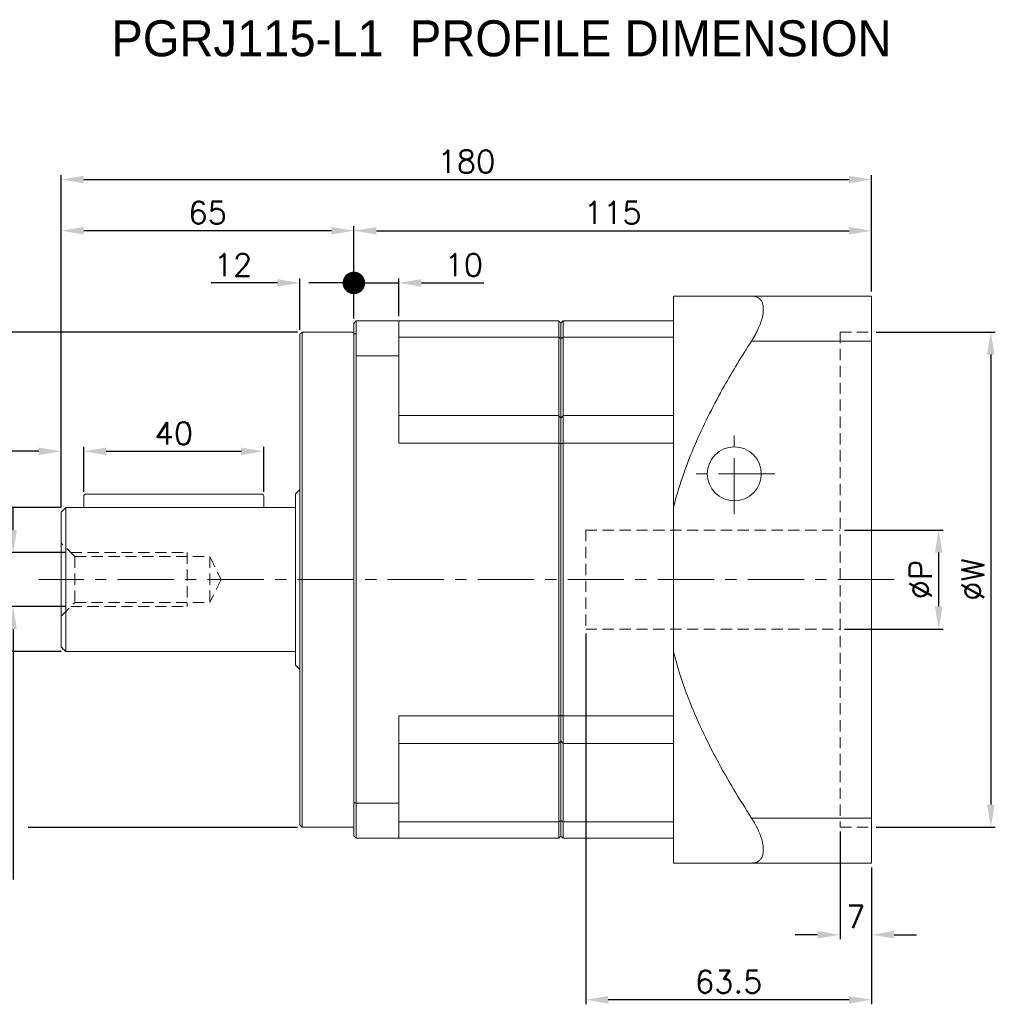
# Model space of a CAD drawing. Extents: x -511 to 42, y 485 to 743.
# Tile 2 of 4: x -325 to -108, y 485 to 704. Entities that reach past the tile are written whole.
import ezdxf

# ---------------------------------------------------------------- set-up
doc = ezdxf.new("R2010")
doc.units = 0
doc.header["$LTSCALE"] = 10
doc.header["$MEASUREMENT"] = 0
doc.header["$PDMODE"] = 3
doc.header["$PDSIZE"] = 6
doc.linetypes.add('CENTER', pattern=[2, 1.25, -0.25, 0.25, -0.25])
doc.linetypes.add('HIDDEN', pattern=[0.375, 0.25, -0.125])
doc.layers.get('0').update_dxf_attribs({"linetype": 'CONTINUOUS'})
doc.layers.get('DEFPOINTS').update_dxf_attribs({"linetype": 'CONTINUOUS'})
for name, color, linetype, lineweight in [('CEN', 20, 'CENTER', 15), ('DIM', 4, 'CONTINUOUS', 15), ('h', 2, 'HIDDEN', 15)]:
    doc.layers.add(name, color=color, linetype=linetype, lineweight=lineweight)
doc.styles.get("Standard").update_dxf_attribs({"font": 'TXT.shx', "bigfont": 'chineset.shx'})
doc.dimstyles.get("Standard").update_dxf_attribs({"dimtxt": 5, "dimasz": 5, "dimexe": 1, "dimexo": 1, "dimgap": 1.5, "dimtad": 1, "dimdsep": 46, "dimtxsty": 'Standard', "dimcen": 0, "dimadec": 1, "dimazin": 2, "dimtfac": 1, "dimtofl": 0, "dimtmove": 0, "dimatfit": 3, "dimfxl": 0, "dimtolj": 1, "dimtzin": 0, "dimarcsym": 0})

# ---------------------------------------------------------------- blocks, each defined once
blk = doc.blocks.new('*D1')
at = {"layer": 'DEFPOINTS', "color": 0}
for p in [(-315.75, 657.3), (-250.75, 636.78), (-315.75, 594.78)]:
    blk.add_point(p, dxfattribs=at)
at = {"layer": 'DIM', "color": 0, "lineweight": -2}
for p, q in [((-315.75, 595.78), (-315.75, 658.3)), ((-255.75, 657.3), (-310.75, 657.3)), ((-250.75, 637.78), (-250.75, 658.3))]:
    blk.add_line(p, q, dxfattribs=at)
at = {"layer": 'DIM', "color": 0}
for points in [[(-310.75, 658.13), (-310.75, 656.47), (-315.75, 657.3)], [(-255.75, 658.13), (-255.75, 656.47), (-250.75, 657.3)]]:
    blk.add_solid(points, dxfattribs=at)
at = {"layer": 'DIM', "color": 0, "insert": (-283.25, 661.3), "char_height": 5, "attachment_point": 5}
blk.add_mtext('\\A1;65', dxfattribs=at)
blk = doc.blocks.new('_Dot')
at = {"color": 0, "linetype": 'ByBlock', "lineweight": -2}
blk.add_line((-0.5, 0), (-1, 0), dxfattribs=at)
at = {"color": 0, "linetype": 'ByBlock', "const_width": 0.5}
blk.add_lwpolyline([(-0.25, 0, 1), (0.25, 0, 1)], format="xyb", close=True, dxfattribs=at)
blk = doc.blocks.new('*D2')
at = {"layer": 'DEFPOINTS', "color": 0}
for p in [(-262.75, 645.7), (-250.75, 636.78), (-262.75, 634.28)]:
    blk.add_point(p, dxfattribs=at)
at = {"layer": 'DIM', "color": 0, "lineweight": -2}
for p, q in [((-267.75, 645.7), (-282.42, 645.7)), ((-262.75, 635.28), (-262.75, 646.7)), ((-250.75, 637.78), (-250.75, 646.7)), ((-245.75, 645.7), (-240.75, 645.7))]:
    blk.add_line(p, q, dxfattribs=at)
at = {"layer": 'DIM', "color": 0}
blk.add_solid([(-267.75, 646.53), (-267.75, 644.86), (-262.75, 645.7)], dxfattribs=at)
at = {"layer": 'DIM', "color": 0, "lineweight": -2, "xscale": 5, "yscale": 5, "zscale": 5, "rotation": 180}
blk.add_blockref('_Dot', (-250.75, 645.7), dxfattribs=at)
at = {"layer": 'DIM', "color": 0, "insert": (-277.59, 649.7), "char_height": 5, "attachment_point": 5}
blk.add_mtext('\\A1;12', dxfattribs=at)
blk = doc.blocks.new('*D3')
at = {"layer": 'DEFPOINTS', "color": 0}
for p in [(-240.75, 645.7), (-250.75, 636.78), (-240.75, 637.28)]:
    blk.add_point(p, dxfattribs=at)
at = {"layer": 'DIM', "color": 0, "lineweight": -2}
for p, q in [((-255.75, 645.7), (-260.75, 645.7)), ((-250.75, 637.78), (-250.75, 646.7)), ((-240.75, 638.28), (-240.75, 646.7)), ((-235.75, 645.7), (-221.92, 645.7))]:
    blk.add_line(p, q, dxfattribs=at)
at = {"layer": 'DIM', "color": 0}
blk.add_solid([(-235.75, 646.53), (-235.75, 644.86), (-240.75, 645.7)], dxfattribs=at)
at = {"layer": 'DIM', "color": 0, "lineweight": -2, "xscale": 5, "yscale": 5, "zscale": 5}
blk.add_blockref('_Dot', (-250.75, 645.7), dxfattribs=at)
at = {"layer": 'DIM', "color": 0, "insert": (-226.34, 649.7), "char_height": 5, "attachment_point": 5}
blk.add_mtext('\\A1;10', dxfattribs=at)
blk = doc.blocks.new('*D4')
at = {"layer": 'DEFPOINTS', "color": 0}
for p in [(-135.75, 657.3), (-135.75, 642.78), (-250.75, 636.78)]:
    blk.add_point(p, dxfattribs=at)
at = {"layer": 'DIM', "color": 0, "lineweight": -2}
for p, q in [((-250.75, 637.78), (-250.75, 658.3)), ((-245.75, 657.3), (-140.75, 657.3)), ((-135.75, 643.78), (-135.75, 658.3))]:
    blk.add_line(p, q, dxfattribs=at)
at = {"layer": 'DIM', "color": 0}
for points in [[(-245.75, 658.13), (-245.75, 656.47), (-250.75, 657.3)], [(-140.75, 658.13), (-140.75, 656.47), (-135.75, 657.3)]]:
    blk.add_solid(points, dxfattribs=at)
at = {"layer": 'DIM', "color": 0, "insert": (-193.25, 661.3), "char_height": 5, "attachment_point": 5}
blk.add_mtext('\\A1;115', dxfattribs=at)
blk = doc.blocks.new('*D5')
at = {"layer": 'DEFPOINTS', "color": 0}
for p in [(-135.75, 668.67), (-135.75, 642.78), (-315.75, 594.78)]:
    blk.add_point(p, dxfattribs=at)
at = {"layer": 'DIM', "color": 0, "lineweight": -2}
for p, q in [((-315.75, 595.78), (-315.75, 669.67)), ((-135.75, 643.78), (-135.75, 669.67)), ((-310.75, 668.67), (-140.75, 668.67))]:
    blk.add_line(p, q, dxfattribs=at)
at = {"layer": 'DIM', "color": 0}
for points in [[(-310.75, 669.5), (-310.75, 667.83), (-315.75, 668.67)], [(-140.75, 669.5), (-140.75, 667.83), (-135.75, 668.67)]]:
    blk.add_solid(points, dxfattribs=at)
at = {"layer": 'DIM', "color": 0, "insert": (-225.75, 672.67), "char_height": 5, "attachment_point": 5}
blk.add_mtext('\\A1;180', dxfattribs=at)
blk = doc.blocks.new('*D6')
at = {"layer": 'DEFPOINTS', "color": 0}
for p in [(-310.75, 608.28), (-310.75, 598.28), (-315.75, 594.78)]:
    blk.add_point(p, dxfattribs=at)
at = {"layer": 'DIM', "color": 0, "lineweight": -2}
for p, q in [((-320.75, 608.28), (-332.09, 608.28)), ((-315.75, 595.78), (-315.75, 609.28)), ((-310.75, 599.28), (-310.75, 609.28)), ((-305.75, 608.28), (-300.75, 608.28))]:
    blk.add_line(p, q, dxfattribs=at)
at = {"layer": 'DIM', "color": 0}
for points in [[(-320.75, 609.12), (-320.75, 607.45), (-315.75, 608.28)], [(-305.75, 609.12), (-305.75, 607.45), (-310.75, 608.28)]]:
    blk.add_solid(points, dxfattribs=at)
at = {"layer": 'DIM', "color": 0, "insert": (-328.92, 612.28), "char_height": 5, "attachment_point": 5}
blk.add_mtext('\\A1;5', dxfattribs=at)
blk = doc.blocks.new('*D7')
at = {"layer": 'DEFPOINTS', "color": 0}
for p in [(-270.75, 608.28), (-310.75, 598.28), (-270.75, 598.28)]:
    blk.add_point(p, dxfattribs=at)
at = {"layer": 'DIM', "color": 0, "lineweight": -2}
for p, q in [((-310.75, 599.28), (-310.75, 609.28)), ((-305.75, 608.28), (-275.75, 608.28)), ((-270.75, 599.28), (-270.75, 609.28))]:
    blk.add_line(p, q, dxfattribs=at)
at = {"layer": 'DIM', "color": 0}
for points in [[(-305.75, 609.12), (-305.75, 607.45), (-310.75, 608.28)], [(-275.75, 609.12), (-275.75, 607.45), (-270.75, 608.28)]]:
    blk.add_solid(points, dxfattribs=at)
at = {"layer": 'DIM', "color": 0, "insert": (-290.75, 612.28), "char_height": 5, "attachment_point": 5}
blk.add_mtext('\\A1;40', dxfattribs=at)
blk = doc.blocks.new('*D8')
at = {"layer": 'DEFPOINTS', "color": 0}
for p in [(-142.75, 590.78), (-142.75, 568.78), (-120.86, 568.78)]:
    blk.add_point(p, dxfattribs=at)
at = {"layer": 'DIM', "color": 0, "lineweight": -2}
for p, q in [((-141.75, 590.78), (-119.86, 590.78)), ((-120.86, 585.78), (-120.86, 573.78)), ((-141.75, 568.78), (-119.86, 568.78))]:
    blk.add_line(p, q, dxfattribs=at)
at = {"layer": 'DIM', "color": 0}
for points in [[(-121.69, 585.78), (-120.03, 585.78), (-120.86, 590.78)], [(-121.69, 573.78), (-120.03, 573.78), (-120.86, 568.78)]]:
    blk.add_solid(points, dxfattribs=at)
at = {"layer": 'DIM', "color": 0, "insert": (-124.86, 579.78), "char_height": 5, "attachment_point": 5, "rotation": 90}
blk.add_mtext('\\A1;%%CP', dxfattribs=at)
blk = doc.blocks.new('*D9')
at = {"layer": 'DEFPOINTS', "color": 0}
for p in [(-135.75, 634.78), (-135.75, 524.78), (-109.28, 524.78)]:
    blk.add_point(p, dxfattribs=at)
at = {"layer": 'DIM', "color": 0, "lineweight": -2}
for p, q in [((-134.75, 634.78), (-108.28, 634.78)), ((-109.28, 629.78), (-109.28, 529.78)), ((-134.75, 524.78), (-108.28, 524.78))]:
    blk.add_line(p, q, dxfattribs=at)
at = {"layer": 'DIM', "color": 0}
for points in [[(-110.11, 629.78), (-108.44, 629.78), (-109.28, 634.78)], [(-110.11, 529.78), (-108.44, 529.78), (-109.28, 524.78)]]:
    blk.add_solid(points, dxfattribs=at)
at = {"layer": 'DIM', "color": 0, "insert": (-113.28, 579.78), "char_height": 5, "attachment_point": 5, "rotation": 90}
blk.add_mtext('\\A1;%%CW', dxfattribs=at)
blk = doc.blocks.new('*D10')
at = {"layer": 'DEFPOINTS', "color": 0}
for p in [(-142.75, 524.78), (-135.75, 516.78), (-135.75, 500.85)]:
    blk.add_point(p, dxfattribs=at)
at = {"layer": 'DIM', "color": 0, "lineweight": -2}
for p, q in [((-142.75, 523.78), (-142.75, 499.85)), ((-135.75, 515.78), (-135.75, 499.85)), ((-147.75, 500.85), (-152.75, 500.85)), ((-130.75, 500.85), (-125.75, 500.85))]:
    blk.add_line(p, q, dxfattribs=at)
at = {"layer": 'DIM', "color": 0}
for points in [[(-147.75, 501.69), (-147.75, 500.02), (-142.75, 500.85)], [(-130.75, 501.69), (-130.75, 500.02), (-135.75, 500.85)]]:
    blk.add_solid(points, dxfattribs=at)
at = {"layer": 'DIM', "color": 0, "insert": (-139.25, 504.85), "char_height": 5, "attachment_point": 5}
blk.add_mtext('\\A1;7', dxfattribs=at)
blk = doc.blocks.new('*D11')
at = {"layer": 'DEFPOINTS', "color": 0}
for p in [(-199.25, 568.78), (-135.75, 516.78), (-199.25, 486.4)]:
    blk.add_point(p, dxfattribs=at)
at = {"layer": 'DIM', "color": 0, "lineweight": -2}
for p, q in [((-199.25, 567.78), (-199.25, 485.4)), ((-135.75, 515.78), (-135.75, 485.4)), ((-140.75, 486.4), (-194.25, 486.4))]:
    blk.add_line(p, q, dxfattribs=at)
at = {"layer": 'DIM', "color": 0}
for points in [[(-194.25, 487.23), (-194.25, 485.56), (-199.25, 486.4)], [(-140.75, 487.23), (-140.75, 485.56), (-135.75, 486.4)]]:
    blk.add_solid(points, dxfattribs=at)
at = {"layer": 'DIM', "color": 0, "insert": (-167.5, 490.4), "char_height": 5, "attachment_point": 5}
blk.add_mtext('\\A1;63.5', dxfattribs=at)
blk = doc.blocks.new('*D13')
at = {"layer": 'DEFPOINTS', "color": 0}
for p in [(-314.75, 595.78), (-336.37, 563.78), (-314.75, 563.78)]:
    blk.add_point(p, dxfattribs=at)
at = {"layer": 'DIM', "color": 0, "lineweight": -2}
for p, q in [((-315.75, 595.78), (-337.37, 595.78)), ((-336.37, 590.78), (-336.37, 568.78)), ((-315.75, 563.78), (-337.37, 563.78))]:
    blk.add_line(p, q, dxfattribs=at)
at = {"layer": 'DIM', "color": 0}
for points in [[(-337.2, 590.78), (-335.53, 590.78), (-336.37, 595.78)], [(-337.2, 568.78), (-335.53, 568.78), (-336.37, 563.78)]]:
    blk.add_solid(points, dxfattribs=at)
at = {"layer": 'DIM', "color": 0, "insert": (-340.37, 579.78), "char_height": 5, "attachment_point": 5, "rotation": 90}
blk.add_mtext('\\A1;%%C32', dxfattribs=at)
blk = doc.blocks.new('*D14')
at = {"layer": 'DEFPOINTS', "color": 0}
for p in [(-313.65, 585.78), (-326.45, 573.78), (-313.65, 573.78)]:
    blk.add_point(p, dxfattribs=at)
at = {"layer": 'DIM', "color": 0, "lineweight": -2}
for p, q in [((-326.45, 590.78), (-326.45, 595.78)), ((-314.65, 585.78), (-327.45, 585.78)), ((-314.65, 573.78), (-327.45, 573.78)), ((-326.45, 568.78), (-326.45, 513.16))]:
    blk.add_line(p, q, dxfattribs=at)
at = {"layer": 'DIM', "color": 0}
for points in [[(-327.28, 590.78), (-325.61, 590.78), (-326.45, 585.78)], [(-327.28, 568.78), (-325.61, 568.78), (-326.45, 573.78)]]:
    blk.add_solid(points, dxfattribs=at)
at = {"layer": 'DIM', "color": 0, "insert": (-330.45, 536.32), "char_height": 5, "attachment_point": 5, "rotation": 90}
blk.add_mtext('\\A1;M12X28 DP.', dxfattribs=at)
blk = doc.blocks.new('*D21')
at = {"layer": 'DEFPOINTS', "color": 0}
for p in [(-262.25, 634.78), (-345.4, 524.78), (-334.92, 524.78)]:
    blk.add_point(p, dxfattribs=at)
at = {"layer": 'DIM', "color": 0, "lineweight": -2}
for p, q in [((-263.25, 634.78), (-346.4, 634.78)), ((-345.4, 629.78), (-345.4, 529.78)), ((-335.92, 524.78), (-346.4, 524.78))]:
    blk.add_line(p, q, dxfattribs=at)
at = {"layer": 'DIM', "color": 0}
for points in [[(-346.23, 629.78), (-344.56, 629.78), (-345.4, 634.78)], [(-346.23, 529.78), (-344.56, 529.78), (-345.4, 524.78)]]:
    blk.add_solid(points, dxfattribs=at)
at = {"layer": 'DIM', "color": 0, "insert": (-349.4, 579.78), "char_height": 5, "attachment_point": 5, "rotation": 90}
blk.add_mtext('\\A1;%%C110', dxfattribs=at)

msp = doc.modelspace()

# ---------------------------------------------------------------- linework, layer by layer
at = {"color": 7, "linetype": 'Continuous', "lineweight": 15}
for p, q in [((-179.755, 642.783), (-179.755, 637.283)), ((-162.426, 642.783), (-135.755, 642.783)), ((-135.755, 642.783), (-135.755, 632.783)), ((-250.755, 629.293), (-250.755, 636.783)), ((-250.255, 637.283), (-250.255, 629.48)), ((-240.755, 637.283), (-250.255, 637.283)), ((-240.755, 637.283), (-240.755, 629.48)), ((-205.255, 637.283), (-240.755, 637.283)), ((-205.255, 633.616), (-205.255, 637.283)), ((-204.755, 633.403), (-204.755, 636.783)), ((-204.755, 636.783), (-204.755, 633.403)), ((-204.255, 637.283), (-204.255, 633.616)), ((-179.755, 637.283), (-204.255, 637.283)), ((-179.755, 633.616), (-179.755, 637.283)), ((-262.255, 634.783), (-262.255, 579.783)), ((-262.755, 579.783), (-262.755, 634.283)), ((-240.755, 633.616), (-205.255, 633.616)), ((-205.255, 616.212), (-205.255, 633.616)), ((-204.755, 615.633), (-204.755, 633.403)), ((-204.755, 633.403), (-204.755, 615.633)), ((-204.255, 633.616), (-204.255, 616.212)), ((-179.755, 633.616), (-204.255, 633.616)), ((-179.755, 633.616), (-179.755, 616.212)), ((-135.755, 632.783), (-162.426, 632.783)), ((-135.755, 526.783), (-135.755, 632.783)), ((-250.755, 530.273), (-250.755, 629.293)), ((-250.255, 629.48), (-250.255, 530.087)), ((-250.255, 629.48), (-240.755, 629.48)), ((-240.755, 629.48), (-240.755, 610.094)), ((-240.755, 616.212), (-205.255, 616.212)), ((-205.255, 610.094), (-205.255, 616.212)), ((-204.755, 609.97), (-204.755, 615.633)), ((-204.755, 615.633), (-204.755, 609.97)), ((-204.255, 616.212), (-204.255, 610.094)), ((-179.755, 616.212), (-204.255, 616.212)), ((-179.755, 610.094), (-179.755, 616.212)), ((-240.755, 610.094), (-205.255, 610.094)), ((-205.255, 549.472), (-205.255, 610.094)), ((-204.755, 549.596), (-204.755, 609.97)), ((-204.755, 609.97), (-204.755, 549.596)), ((-204.255, 610.094), (-204.255, 549.472)), ((-179.755, 610.094), (-204.255, 610.094)), ((-179.755, 610.094), (-179.755, 595.783)), ((-310.255, 598.783), (-305.755, 598.783)), ((-305.755, 598.783), (-275.755, 598.783)), ((-275.755, 598.783), (-271.255, 598.783)), ((-263.755, 560.783), (-263.755, 598.783)), ((-314.755, 563.783), (-314.755, 595.783)), ((-314.755, 595.783), (-263.755, 595.783)), ((-179.755, 563.783), (-179.755, 595.783)), ((-315.755, 564.783), (-315.755, 594.783)), ((-262.755, 525.283), (-262.755, 579.783)), ((-262.255, 579.783), (-262.255, 524.783)), ((-179.755, 563.783), (-179.755, 549.472)), ((-205.255, 549.472), (-240.755, 549.472)), ((-240.755, 549.472), (-240.755, 530.087)), ((-205.255, 543.354), (-205.255, 549.472)), ((-204.755, 543.934), (-204.755, 549.596)), ((-204.755, 549.596), (-204.755, 543.934)), ((-179.755, 549.472), (-204.255, 549.472)), ((-204.255, 549.472), (-204.255, 543.354)), ((-179.755, 543.354), (-179.755, 549.472)), ((-240.755, 543.354), (-205.255, 543.354)), ((-205.255, 525.951), (-205.255, 543.354)), ((-204.755, 526.164), (-204.755, 543.934)), ((-204.755, 543.934), (-204.755, 526.164)), ((-179.755, 543.354), (-204.255, 543.354)), ((-204.255, 543.354), (-204.255, 525.951)), ((-179.755, 543.354), (-179.755, 525.951)), ((-250.755, 522.783), (-250.755, 530.273)), ((-250.255, 530.087), (-250.255, 522.283)), ((-240.755, 530.087), (-250.255, 530.087)), ((-240.755, 530.087), (-240.755, 522.283)), ((-240.755, 525.951), (-205.255, 525.951)), ((-205.255, 522.283), (-205.255, 525.951)), ((-204.755, 522.783), (-204.755, 526.164)), ((-204.755, 526.164), (-204.755, 522.783)), ((-179.755, 525.951), (-204.255, 525.951)), ((-204.255, 525.951), (-204.255, 522.283)), ((-179.755, 522.283), (-179.755, 525.951)), ((-162.426, 526.783), (-135.755, 526.783)), ((-135.755, 526.783), (-135.755, 516.783)), ((-250.255, 522.283), (-240.755, 522.283)), ((-240.755, 522.283), (-205.255, 522.283)), ((-179.755, 522.283), (-204.255, 522.283)), ((-179.755, 522.283), (-179.755, 516.783)), ((-135.755, 516.783), (-162.426, 516.783))]:
    msp.add_line(p, q, dxfattribs=at)
at = {"color": 4}
msp.add_line((-323.138, 524.783), (-263.255, 524.783), dxfattribs=at)
at = {"color": 7, "linetype": 'Continuous', "lineweight": 15}
msp.add_circle((-166.255, 603.283), 6, dxfattribs=at)
for centre, start, end in [((-310.255, 598.283), 90, 180), ((-271.255, 598.283), 0, 90)]:
    msp.add_arc(centre, 0.5, start, end, dxfattribs=at)
for points, knots in [([(-179.755, 642.783), (-179.282, 642.783), (-178.333, 642.783), (-176.249, 642.783), (-173.56, 642.783), (-170.169, 642.783), (-166.461, 642.783), (-163.771, 642.783), (-162.426, 642.783)], [0, 0, 0, 0, 0.1333357, 0.2672434, 0.4493691, 0.6315443, 0.8157614, 1, 1, 1, 1]), ([(-162.426, 632.783), (-162.132, 633.261), (-161.545, 634.214), (-160.854, 635.624), (-160.334, 636.951), (-159.983, 638.169), (-159.8, 639.309), (-159.79, 640.297), (-159.944, 641.103), (-160.227, 641.743), (-160.641, 642.226), (-161.32, 642.677), (-161.987, 642.741), (-162.426, 642.783)], [0, 0, 0, 0, 0.1000895, 0.2000731, 0.2846692, 0.3691966, 0.4542274, 0.5392347, 0.6155312, 0.6918615, 0.7702262, 0.8486419, 1, 1, 1, 1]), ([(-162.426, 632.783), (-163.471, 631.134), (-165.563, 627.834), (-168.693, 622.479), (-171.793, 616.714), (-174.76, 610.463), (-177.347, 604.01), (-178.924, 599.065), (-179.625, 596.296), (-179.755, 595.783)], [0, 0, 0, 0, 0.1427503, 0.285617, 0.4533723, 0.621099, 0.7912382, 0.9613185, 1, 1, 1, 1]), ([(-179.755, 563.783), (-179.282, 562.021), (-178.333, 558.489), (-176.249, 552.701), (-173.56, 546.434), (-170.169, 539.737), (-166.461, 533.178), (-163.771, 528.915), (-162.426, 526.783)], [0, 0, 0, 0, 0.1333357, 0.2672434, 0.4493691, 0.6315443, 0.8157615, 1, 1, 1, 1]), ([(-162.426, 516.783), (-162.136, 516.802), (-161.548, 516.84), (-160.86, 517.158), (-160.335, 517.656), (-159.986, 518.311), (-159.798, 519.157), (-159.79, 520.126), (-159.942, 521.184), (-160.224, 522.273), (-160.639, 523.419), (-161.318, 524.948), (-161.987, 526.056), (-162.426, 526.783)], [0, 0, 0, 0, 0.0988544, 0.2000688, 0.2834948, 0.3691933, 0.4527149, 0.5392418, 0.6145121, 0.6918708, 0.7694089, 0.8486488, 1, 1, 1, 1]), ([(-162.426, 516.783), (-163.471, 516.783), (-165.563, 516.783), (-168.693, 516.783), (-171.793, 516.783), (-174.76, 516.783), (-177.347, 516.783), (-178.924, 516.783), (-179.625, 516.783), (-179.755, 516.783)], [0, 0, 0, 0, 0.1427504, 0.285617, 0.4533723, 0.6210991, 0.7912382, 0.9613185, 1, 1, 1, 1])]:
    msp.add_open_spline(points, degree=3, knots=knots, dxfattribs=at)
for points in [[(-250.255, 637.283), (-250.755, 636.783)], [(-205.255, 637.283), (-204.755, 636.783)], [(-204.755, 636.783), (-204.255, 637.283)], [(-262.255, 634.783), (-262.755, 634.283)], [(-250.755, 634.783), (-262.255, 634.783)], [(-250.255, 634.48), (-250.755, 634.293)], [(-205.255, 633.616), (-204.755, 633.403)], [(-204.755, 633.403), (-204.255, 633.616)], [(-205.255, 616.212), (-204.755, 615.633)], [(-204.755, 615.633), (-204.255, 616.212)], [(-205.255, 610.094), (-204.755, 609.97)], [(-204.755, 609.97), (-204.255, 610.094)], [(-262.755, 599.783), (-263.755, 598.783)], [(-310.755, 598.283), (-310.755, 595.783)], [(-270.755, 595.783), (-270.755, 598.283)], [(-314.755, 595.783), (-315.755, 594.783)], [(-315.755, 564.783), (-314.755, 563.783)], [(-314.755, 563.783), (-263.755, 563.783)], [(-263.755, 560.783), (-262.755, 559.783)], [(-205.255, 549.472), (-204.755, 549.596)], [(-204.755, 549.596), (-204.255, 549.472)], [(-204.755, 543.934), (-205.255, 543.354)], [(-204.755, 543.934), (-204.255, 543.354)], [(-250.255, 530.087), (-250.755, 530.273)], [(-262.755, 525.283), (-262.255, 524.783)], [(-204.755, 526.164), (-205.255, 525.951)], [(-204.755, 526.164), (-204.255, 525.951)], [(-262.255, 524.783), (-250.755, 524.783)], [(-250.755, 522.783), (-250.255, 522.283)], [(-204.755, 522.783), (-205.255, 522.283)], [(-204.255, 522.283), (-204.755, 522.783)]]:
    msp.add_open_spline(points, degree=1, dxfattribs=at)
at = {"layer": 'CEN'}
for p, q in [((-166.255, 594.283), (-166.255, 612.283)), ((-157.255, 603.283), (-175.255, 603.283)), ((-130.755, 579.783), (-320.755, 579.783))]:
    msp.add_line(p, q, dxfattribs=at)
at = {"layer": 'h'}
for p, q in [((-142.755, 634.783), (-142.755, 524.783)), ((-142.755, 634.783), (-135.755, 634.783)), ((-199.255, 590.783), (-142.755, 590.783)), ((-199.255, 590.783), (-199.255, 568.783)), ((-312.755, 584.883), (-315.755, 587.883)), ((-313.655, 585.783), (-287.755, 585.783)), ((-312.755, 584.883), (-312.755, 574.683)), ((-312.755, 584.883), (-282.755, 584.883)), ((-287.755, 585.783), (-287.755, 573.783)), ((-282.755, 584.883), (-282.755, 574.683)), ((-282.755, 584.883), (-280.257, 579.783)), ((-280.257, 579.783), (-282.755, 574.683)), ((-315.755, 571.683), (-312.755, 574.683)), ((-313.655, 573.783), (-287.755, 573.783)), ((-312.755, 574.683), (-282.755, 574.683)), ((-199.255, 568.783), (-142.755, 568.783)), ((-142.755, 524.783), (-135.755, 524.783))]:
    msp.add_line(p, q, dxfattribs=at)

# ---------------------------------------------------------------- texts
at = {"insert": (-304.623, 704.051), "char_height": 8, "width": 192.06411, "attachment_point": 1}
msp.add_mtext('{\\fPMingLiU|b0|i0|c136|p18;PGRJ115-L1  PROFILE DIMENSION}', dxfattribs=at)

# ---------------------------------------------------------------- dimensions: what is measured, and where the dimension line sits
at = {"layer": 'DIM'}
for base, p1, p2, picture, middle in [((-135.755, 668.668), (-315.755, 594.783), (-135.755, 642.783), '*D5', (-225.755, 672.668)), ((-315.755, 657.301), (-250.755, 636.783), (-315.755, 594.783), '*D1', (-283.255, 661.301)), ((-135.755, 657.301), (-250.755, 636.783), (-135.755, 642.783), '*D4', (-193.255, 661.301)), ((-270.755, 608.285), (-310.755, 598.283), (-270.755, 598.283), '*D7', (-290.755, 612.285)), ((-199.255, 486.396), (-135.755, 516.783), (-199.255, 568.783), '*D11', (-167.505, 490.396)), ((-135.755, 500.854), (-142.755, 524.783), (-135.755, 516.783), '*D10', (-139.255, 504.854))]:
    dim = msp.add_linear_dim(base=base, p1=p1, p2=p2, dimstyle='Standard', dxfattribs=at)
    dim.commit()
    dim.dimension.update_dxf_attribs({"geometry": picture, "text_midpoint": middle})
for base, p2, picture, middle in [((-262.755, 645.698), (-262.755, 634.283), '*D2', (-277.588, 645.698)), ((-240.755, 645.698), (-240.755, 637.283), '*D3', (-226.338, 645.698))]:
    dim = msp.add_linear_dim(base=base, p1=(-250.755, 636.783), p2=p2, dimstyle='Standard', override={"dimblk1": 'Dot', "dimsah": 1}, dxfattribs=at)
    dim.commit()
    dim.dimension.update_dxf_attribs({"geometry": picture, "text_midpoint": middle, "dimtype": 160})
for base, p1, p2, text, picture, middle in [((-345.396, 524.783), (-262.255, 634.783), (-334.92, 524.783), '%%C<>', '*D21', (-349.396, 579.783)), ((-109.277, 524.783), (-135.755, 634.783), (-135.755, 524.783), '%%CW', '*D9', (-113.277, 579.783)), ((-336.365, 563.783), (-314.755, 595.783), (-314.755, 563.783), '%%C<>', '*D13', (-340.365, 579.783)), ((-120.861, 568.783), (-142.755, 590.783), (-142.755, 568.783), '%%CP', '*D8', (-124.861, 579.783))]:
    dim = msp.add_linear_dim(base=base, p1=p1, p2=p2, angle=90, text=text, dimstyle='Standard', dxfattribs=at)
    dim.commit()
    dim.dimension.update_dxf_attribs({"geometry": picture, "text_midpoint": middle})
dim = msp.add_linear_dim(base=(-310.755, 608.285), p1=(-315.755, 594.783), p2=(-310.755, 598.283), dimstyle='Standard', dxfattribs=at)
dim.commit()
dim.dimension.update_dxf_attribs({"geometry": '*D6', "text_midpoint": (-328.921, 608.285), "dimtype": 160})
dim = msp.add_linear_dim(base=(-326.445, 573.783), p1=(-313.655, 585.783), p2=(-313.655, 573.783), angle=90, text='M<>X28 DP.', dimstyle='Standard', dxfattribs=at)
dim.commit()
dim.dimension.update_dxf_attribs({"geometry": '*D14', "text_midpoint": (-326.445, 536.323), "dimtype": 160})

doc.saveas('drawing.dxf')
